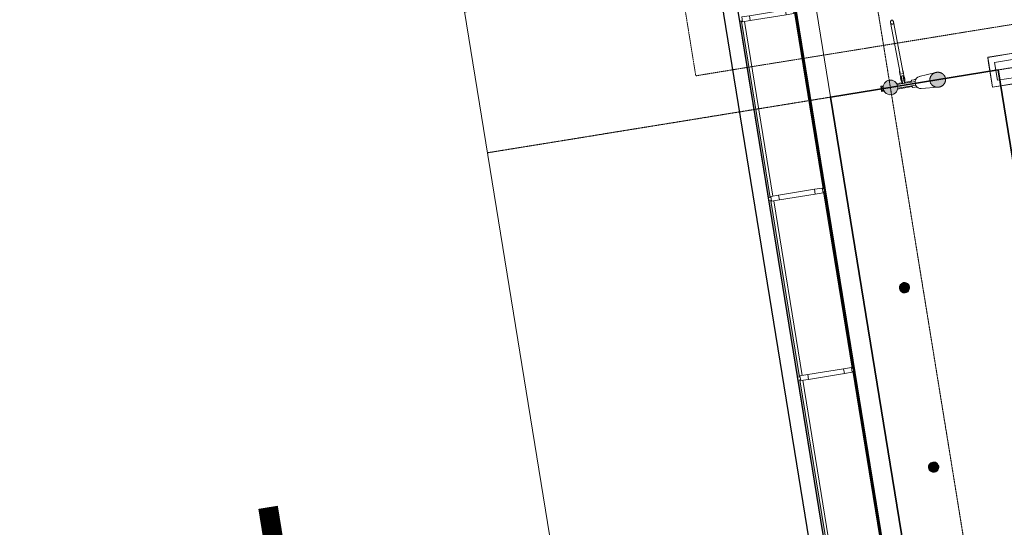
# Model space of a CAD drawing. Header units: millimetres. Extents: x 344773 to 395309, y 816588 to 874127.
# Tile 16 of 25: x 344773 to 361020, y 850245 to 858623. Entities that reach past the tile are written whole.
import ezdxf

# ---------------------------------------------------------------- set-up
doc = ezdxf.new("R2010")
doc.units = ezdxf.units.MM
doc.linetypes.add('_T3_Dash', pattern=[4.8, 3, -1.8])
doc.linetypes.add('System - Akser', pattern=[7.2, 4.8, -0.8, 0.8, -0.8])
for name, color, linetype, lineweight in [('0-1', 7, 'Continuous', 5), ('A-AREA-BNDY', 1, 'Continuous', 5), ('A-FLOR-1', 8, 'Continuous', 5), ('A-GLAZ-CURT-1', 10, 'Continuous', 9), ('A-GLAZ-CURT-2', 7, 'Continuous', 5), ('A852-TYNN', 7, 'Continuous', 5), ('I-FURN-1', 8, 'Continuous', 5), ('Q-SPCQ', 91, 'Continuous', 5), ('Q-SPCQ-1', 7, 'Continuous', 5), ('S-BEAM-1', 10, 'Continuous', 9), ('S-BEAM-2', 7, 'Continuous', 5), ('S-COLS-2', 10, 'Continuous', 9), ('S-COLS-3', 7, 'Continuous', 5), ('S-GRID-1', 1, 'System - Akser', 5)]:
    doc.layers.add(name, color=color, linetype=linetype, lineweight=lineweight)
for name, color, linetype in [('_grå hatch fotavtrykk', 7, 'Continuous'), ('A862-B-RLin', 1, 'Continuous'), ('A862-B-RLin-Etasje', 6, 'Continuous')]:
    doc.layers.add(name, color=color, linetype=linetype)
doc.layers.add('_printramme', color=7, linetype='_T3_Dash', lineweight=5, plot=False)
doc.layers.add('A862-N-RLin', color=7, linetype='Continuous', plot=False)
doc.styles.add('Arial_3.0', font='arial.ttf', dxfattribs={"width": 0.7, "height": 3})

# ---------------------------------------------------------------- blocks, each defined once
blk = doc.blocks.new('A233 - TP Glassfasade Ramme 3 - A233 - TP Glassfasade Ramme 3-23595938-ENBR-80052-AA1-TOF-200-0002_2D')
at = {"layer": 'S-BEAM-1'}
for p, q in [((40, 430), (-40, 430)), ((-40, 430), (-40, 300)), ((40, 300), (40, 430)), ((-40, 300), (40, 300)), ((40, -300), (-40, -300)), ((-40, -300), (-40, -430)), ((40, -430), (40, -300)), ((-40, -430), (40, -430))]:
    blk.add_line(p, q, dxfattribs=at)
at = {"layer": 'S-BEAM-2'}
for p, q in [((-40, 300), (-40, -300)), ((40, -300), (40, 300))]:
    blk.add_line(p, q, dxfattribs=at)
blk = doc.blocks.new('A233 - TP Glassfasade Ramme 1 - A233 - TP Glassfasade Ramme 1-6429322-ENBR-80052-AA1-TOF-200-0002_2D')
at = {"layer": 'S-BEAM-1'}
for p, q in [((40, 430), (-40, 430)), ((-40, 430), (-40, 300)), ((40, 300), (40, 430)), ((-40, 300), (40, 300)), ((40, -300), (-40, -300)), ((-40, -300), (-40, -430)), ((40, -430), (40, -300)), ((-40, -430), (40, -430))]:
    blk.add_line(p, q, dxfattribs=at)
at = {"layer": 'S-BEAM-2'}
for p, q in [((-40, -300), (-40, 300)), ((40, 300), (40, -300))]:
    blk.add_line(p, q, dxfattribs=at)
blk = doc.blocks.new('A233 - TP Glassfasade Rist og Horisonatalstål_alt02 - A233 - TP Rist i dobbel glassfasade-10356297-ENBR-80052-AA1-TOF-200-0002_2D')
at = {"layer": 'S-BEAM-2'}
blk.add_line((-1445, 247.5), (-1440, 247.5), dxfattribs=at)
blk = doc.blocks.new('System Panel - A200 - Glass - 30mm-23889626-ENBR-80052-AA1-TOF-200-0002_2D')
at = {"layer": 'A-GLAZ-CURT-2'}
blk.add_hatch(color=256, dxfattribs=at).paths.add_polyline_path([(-1475, -12), (-1475, -42), (1475, -42), (1475, -12), (-544, -12)], flags=0)
at = {"layer": 'A-GLAZ-CURT-1'}
for p, q in [((1475, -12), (-1475, -12)), ((-1475, -12), (-1475, -42)), ((-1475, -42), (1475, -42)), ((1475, -42), (1475, -12))]:
    blk.add_line(p, q, dxfattribs=at)
blk = doc.blocks.new('System Panel - A200 - Glass - 30mm-23889627-ENBR-80052-AA1-TOF-200-0002_2D')
at = {"layer": 'A-GLAZ-CURT-2'}
blk.add_hatch(color=256, dxfattribs=at).paths.add_polyline_path([(1475, -12.1), (-1475, -12.1), (-1475, -42.1), (1475, -42.1)], flags=0)
at = {"layer": 'A-GLAZ-CURT-1'}
for p, q in [((1475, -12.1), (-1475, -12.1)), ((-1475, -12.1), (-1475, -42.1)), ((-1475, -42.1), (1475, -42.1)), ((1475, -42.1), (1475, -12.1))]:
    blk.add_line(p, q, dxfattribs=at)
blk = doc.blocks.new('A276 -Avfall- detaljert - A - 276-Avfall - dtaljert-V123-ENBR-80052-AA1-TOF-200-0002_2D')
at = {"layer": 'I-FURN-1'}
for p, q in [((-250, 250), (-750, 250)), ((-750, 250), (-750, -250)), ((-750, 150), (-750, 250)), ((-750, 250), (-650, 250)), ((-748.5, 248.5), (-256, 248.5)), ((-650, 248.5), (-748.5, 248.5)), ((-748.5, -248.5), (-748.5, 244)), ((-748.5, 244), (-748.5, 150)), ((-650, 250), (-350, 250)), ((-350, 250), (-650, 250)), ((-650, 250), (-350, 250)), ((-650, 248.5), (-650, 250)), ((-650, 250), (-650, 248.5)), ((-350, 248.5), (-650, 248.5)), ((-650, 248.5), (-350, 248.5)), ((-350, 248.5), (-650, 248.5)), ((-350, 250), (-250, 250)), ((-350, 250), (-350, 248.5)), ((-350, 248.5), (-350, 250)), ((-256, 248.5), (-350, 248.5)), ((-251.5, 244), (-251.5, -248.5)), ((-251.5, -248.5), (-251.5, 244)), ((-250, -250), (-250, 250)), ((-250, 250), (-250, -250)), ((250, 250), (-250, 250)), ((-250, 250), (-250, -250)), ((-250, -250), (-250, 250)), ((-250, 250), (-150, 250)), ((-248.5, 248.5), (244, 248.5)), ((-150, 248.5), (-248.5, 248.5)), ((-248.5, -248.5), (-248.5, 244)), ((-248.5, 244), (-248.5, -248.5)), ((-150, 250), (150, 250)), ((150, 250), (-150, 250)), ((-150, 250), (150, 250)), ((-150, 248.5), (-150, 250)), ((-150, 250), (-150, 248.5)), ((150, 248.5), (-150, 248.5)), ((-150, 248.5), (150, 248.5)), ((150, 248.5), (-150, 248.5)), ((150, 250), (250, 250)), ((150, 250), (150, 248.5)), ((150, 248.5), (150, 250)), ((244, 248.5), (150, 248.5)), ((248.5, 244), (248.5, -248.5)), ((248.5, -248.5), (248.5, 244)), ((250, 250), (250, -250)), ((750, 250), (250, 250)), ((250, 250), (350, 250)), ((250, -250), (250, 250)), ((250, -250), (250, 250)), ((250, 250), (250, -250)), ((251.5, -248.5), (251.5, 244)), ((251.5, 244), (251.5, -248.5)), ((256, 248.5), (748.5, 248.5)), ((350, 248.5), (256, 248.5)), ((350, 250), (650, 250)), ((650, 250), (350, 250)), ((350, 250), (650, 250)), ((350, 248.5), (350, 250)), ((350, 250), (350, 248.5)), ((650, 248.5), (350, 248.5)), ((350, 248.5), (650, 248.5)), ((650, 248.5), (350, 248.5)), ((650, 250), (750, 250)), ((650, 250), (650, 248.5)), ((650, 248.5), (650, 250)), ((748.5, 248.5), (650, 248.5)), ((748.5, 244), (748.5, -248.5)), ((748.5, 150), (748.5, 244)), ((750, -250), (750, 250)), ((750, 250), (750, 150)), ((-750, -150), (-750, 150)), ((-750, 150), (-750, -150)), ((-750, -150), (-750, 150)), ((-750, 150), (-748.5, 150)), ((-748.5, 150), (-750, 150)), ((-748.5, 150), (-748.5, -150)), ((-748.5, -150), (-748.5, 150)), ((-748.5, 150), (-748.5, -150)), ((-650, 150), (-350, 150)), ((-650, -150), (-650, 150)), ((-350, 150), (-650, 150)), ((-650, 150), (-650, -150)), ((-350, 150), (-350, -150)), ((-350, -150), (-350, 150)), ((-150, 150), (150, 150)), ((-150, -150), (-150, 150)), ((150, 150), (-150, 150)), ((-150, 150), (-150, -150)), ((150, 150), (150, -150)), ((150, -150), (150, 150)), ((350, 150), (650, 150)), ((350, -150), (350, 150)), ((650, 150), (350, 150)), ((350, 150), (350, -150)), ((650, 150), (650, -150)), ((650, -150), (650, 150)), ((748.5, -150), (748.5, 150)), ((748.5, 150), (748.5, -150)), ((748.5, -150), (748.5, 150)), ((748.5, 150), (750, 150)), ((750, 150), (748.5, 150)), ((750, 150), (750, -150)), ((750, -150), (750, 150)), ((750, 150), (750, -150)), ((-750, -250), (-750, -150)), ((-748.5, -150), (-750, -150)), ((-750, -150), (-748.5, -150)), ((-748.5, -150), (-748.5, -248.5)), ((-350, -150), (-650, -150)), ((-650, -150), (-350, -150)), ((150, -150), (-150, -150)), ((-150, -150), (150, -150)), ((650, -150), (350, -150)), ((350, -150), (650, -150)), ((748.5, -248.5), (748.5, -150)), ((750, -150), (748.5, -150)), ((748.5, -150), (750, -150)), ((750, -150), (750, -250)), ((-750, -250), (-748.5, -248.5)), ((-748.5, -248.5), (-750, -250)), ((-750, -250), (-250, -250)), ((-650, -250), (-750, -250)), ((-750, -250), (-650, -250)), ((-650, -250), (-750, -250)), ((-256, -248.5), (-748.5, -248.5)), ((-748.5, -248.5), (-650, -248.5)), ((-650, -248.5), (-748.5, -248.5)), ((-748.5, -248.5), (-650, -248.5)), ((-650, -248.5), (-350, -248.5)), ((-350, -248.5), (-650, -248.5)), ((-650, -248.5), (-350, -248.5)), ((-350, -248.5), (-650, -248.5)), ((-650, -248.5), (-350, -248.5)), ((-650, -250), (-650, -248.5)), ((-650, -248.5), (-650, -250)), ((-350, -250), (-650, -250)), ((-650, -250), (-350, -250)), ((-350, -250), (-650, -250)), ((-650, -250), (-350, -250)), ((-350, -250), (-650, -250)), ((-350, -248.5), (-256, -248.5)), ((-256, -248.5), (-350, -248.5)), ((-350, -248.5), (-256, -248.5)), ((-350, -248.5), (-350, -250)), ((-350, -250), (-350, -248.5)), ((-250, -250), (-350, -250)), ((-350, -250), (-250, -250)), ((-250, -250), (-350, -250)), ((-251.5, -248.5), (-251.5, -247)), ((-251.5, -247), (-251.5, -248.5)), ((-251.5, -247), (-250, -247)), ((-250, -247), (-251.5, -247)), ((-250, -250), (-250, -247)), ((-250, -247), (-250, -250)), ((-250, -250), (-250, -247)), ((-250, -247), (-250, -250)), ((-250, -247), (-248.5, -247)), ((-248.5, -247), (-250, -247)), ((-250, -250), (250, -250)), ((-150, -250), (-250, -250)), ((-250, -250), (-150, -250)), ((-150, -250), (-250, -250)), ((-248.5, -248.5), (-248.5, -247)), ((-248.5, -247), (-248.5, -248.5)), ((244, -248.5), (-248.5, -248.5)), ((-248.5, -248.5), (-150, -248.5)), ((-150, -248.5), (-248.5, -248.5)), ((-248.5, -248.5), (-150, -248.5)), ((-150, -248.5), (150, -248.5)), ((150, -248.5), (-150, -248.5)), ((-150, -248.5), (150, -248.5)), ((150, -248.5), (-150, -248.5)), ((-150, -248.5), (150, -248.5)), ((-150, -250), (-150, -248.5)), ((-150, -248.5), (-150, -250)), ((150, -250), (-150, -250)), ((-150, -250), (150, -250)), ((150, -250), (-150, -250)), ((-150, -250), (150, -250)), ((150, -250), (-150, -250)), ((150, -248.5), (244, -248.5)), ((244, -248.5), (150, -248.5)), ((150, -248.5), (244, -248.5)), ((150, -248.5), (150, -250)), ((150, -250), (150, -248.5)), ((250, -250), (150, -250)), ((150, -250), (250, -250)), ((250, -250), (150, -250)), ((248.5, -248.5), (248.5, -247)), ((248.5, -247), (248.5, -248.5)), ((248.5, -247), (250, -247)), ((250, -247), (248.5, -247)), ((250, -250), (250, -247)), ((250, -247), (250, -250)), ((250, -247), (251.5, -247)), ((251.5, -247), (250, -247)), ((250, -250), (250, -247)), ((250, -247), (250, -250)), ((250, -250), (750, -250)), ((350, -250), (250, -250)), ((250, -250), (350, -250)), ((350, -250), (250, -250)), ((251.5, -248.5), (251.5, -247)), ((251.5, -247), (251.5, -248.5)), ((748.5, -248.5), (256, -248.5)), ((256, -248.5), (350, -248.5)), ((350, -248.5), (256, -248.5)), ((256, -248.5), (350, -248.5)), ((350, -248.5), (650, -248.5)), ((650, -248.5), (350, -248.5)), ((350, -248.5), (650, -248.5)), ((650, -248.5), (350, -248.5)), ((350, -248.5), (650, -248.5)), ((350, -250), (350, -248.5)), ((350, -248.5), (350, -250)), ((650, -250), (350, -250)), ((350, -250), (650, -250)), ((650, -250), (350, -250)), ((350, -250), (650, -250)), ((650, -250), (350, -250)), ((650, -248.5), (748.5, -248.5)), ((748.5, -248.5), (650, -248.5)), ((650, -248.5), (748.5, -248.5)), ((650, -248.5), (650, -250)), ((650, -250), (650, -248.5)), ((750, -250), (650, -250)), ((650, -250), (750, -250)), ((750, -250), (650, -250)), ((748.5, -248.5), (750, -250)), ((750, -250), (748.5, -248.5))]:
    blk.add_line(p, q, dxfattribs=at)
blk = doc.blocks.new('System Panel - A200 - Glass - 30mm-23890354-ENBR-80052-AA1-TOF-200-0002_2D')
at = {"layer": 'A-GLAZ-CURT-2'}
blk.add_hatch(color=256, dxfattribs=at).paths.add_polyline_path([(-1475, 42), (-1475, 12), (1475, 12), (1475, 42), (-544, 42)], flags=0)
at = {"layer": 'A-GLAZ-CURT-1'}
for p, q in [((1475, 42), (-1475, 42)), ((-1475, 42), (-1475, 12)), ((-1475, 12), (1475, 12)), ((1475, 12), (1475, 42))]:
    blk.add_line(p, q, dxfattribs=at)
blk = doc.blocks.new('System Panel - A200 - Glass - 30mm-23890355-ENBR-80052-AA1-TOF-200-0002_2D')
at = {"layer": 'A-GLAZ-CURT-2'}
blk.add_hatch(color=256, dxfattribs=at).paths.add_polyline_path([(1475, 42.1), (-1475, 42.1), (-1475, 12.1), (1475, 12.1)], flags=0)
at = {"layer": 'A-GLAZ-CURT-1'}
for p, q in [((1475, 42.1), (-1475, 42.1)), ((-1475, 42.1), (-1475, 12.1)), ((-1475, 12.1), (1475, 12.1)), ((1475, 12.1), (1475, 42.1))]:
    blk.add_line(p, q, dxfattribs=at)
blk = doc.blocks.new('220-kryssavstivning Pir-vest - 220-kryssavstivning Pir-vest-23904081-ENBR-80052-AA1-TOF-200-0002_2D')
at = {"layer": 'S-BEAM-1', "flags": 128}
for points in [[(-7908, 66400), (-7909, 66405), (-7911, 66410), (-7915, 66415), (-7919, 66418), (-7925, 66422), (-7931, 66424), (-7938, 66425), (-7945, 66425), (-7952, 66424), (-7959, 66422), (-7965, 66418), (-7969, 66415), (-7973, 66410), (-7975, 66405), (-7976, 66400)], [(-7976, 66400), (-7976, 66395), (-7974, 66390), (-7970, 66385), (-7965, 66381), (-7960, 66378), (-7953, 66376), (-7946, 66375), (-7939, 66375), (-7932, 66376), (-7926, 66378), (-7920, 66381), (-7915, 66385), (-7912, 66390), (-7909, 66395), (-7908, 66400)], [(-1024, 66400), (-1025, 66405), (-1027, 66410), (-1031, 66415), (-1035, 66418), (-1041, 66422), (-1048, 66424), (-1055, 66425), (-1062, 66425), (-1069, 66424), (-1075, 66422), (-1081, 66418), (-1085, 66415), (-1089, 66410), (-1091, 66405), (-1092, 66400)], [(-1092, 66400), (-1091, 66395), (-1088, 66390), (-1085, 66385), (-1080, 66381), (-1074, 66378), (-1068, 66376), (-1061, 66375), (-1054, 66375), (-1047, 66376), (-1040, 66378), (-1035, 66381), (-1030, 66385), (-1026, 66390), (-1024, 66395), (-1024, 66400)]]:
    blk.add_lwpolyline(points, dxfattribs=at)
at = {"layer": 'S-BEAM-2'}
for p, q in [((0, 66739), (0, 66774)), ((-8967, 66389), (-8924, 66390)), ((-8923, 66360), (-8967, 66359)), ((-8943, 66405), (-8942, 66390)), ((-8942, 66360), (-8941, 66345)), ((-8934, 66405), (-8920, 66405)), ((-8919, 66345), (-8932, 66345)), ((-8924, 66390), (-8857, 66392)), ((-8856, 66362), (-8923, 66360)), ((-8920, 66405), (-8845, 66407)), ((-8844, 66347), (-8919, 66345)), ((-8904, 66409), (-8870, 66410)), ((-8902, 66409), (-8904, 66409)), ((-8868, 66345), (-8903, 66344)), ((-8903, 66344), (-8900, 66344)), ((-8870, 66410), (-8872, 66409)), ((-8870, 66344), (-8868, 66345)), ((-8845, 66392), (-8855, 66392)), ((-8854, 66362), (-8844, 66362)), ((-8845, 66407), (-8808, 66408)), ((-8844, 66347), (-8845, 66407)), ((-8845, 66407), (-8845, 66392)), ((-8844, 66362), (-8844, 66347)), ((-8806, 66348), (-8844, 66347)), ((-8808, 66408), (-8762, 66409)), ((-8808, 66408), (-8806, 66348)), ((-8761, 66349), (-8806, 66348)), ((-7943, 66425), (-8796, 66403)), ((-8795, 66353), (-7942, 66375)), ((-8761, 66355), (-8761, 66349)), ((-1058, 66375), (-205, 66353)), ((-204, 66403), (-1057, 66425)), ((-239, 66349), (-239, 66355)), ((-194, 66348), (-239, 66349)), ((-238, 66409), (-192, 66408)), ((-194, 66348), (-192, 66408)), ((-156, 66347), (-194, 66348)), ((-192, 66408), (-155, 66407)), ((-155, 66407), (-156, 66347)), ((-156, 66362), (-146, 66362)), ((-156, 66347), (-156, 66362)), ((-81, 66345), (-156, 66347)), ((-155, 66407), (-80, 66405)), ((-155, 66392), (-155, 66407)), ((-145, 66392), (-155, 66392)), ((-77, 66360), (-144, 66362)), ((-143, 66392), (-76, 66390)), ((-132, 66345), (-130, 66344)), ((-97, 66344), (-132, 66345)), ((-130, 66410), (-96, 66409)), ((-128, 66409), (-130, 66410)), ((-100, 66344), (-97, 66344)), ((-96, 66409), (-98, 66409)), ((-68, 66345), (-81, 66345)), ((-80, 66405), (-66, 66405)), ((-30, 66359), (-77, 66360)), ((-76, 66390), (-30, 66389)), ((-59, 66345), (-58, 66360)), ((-58, 66390), (-57, 66405))]:
    blk.add_line(p, q, dxfattribs=at)
blk = doc.blocks.new('258 - gulvboks EL - A258 - gulvboks EL-31310932-ENBR-80052-AA1-TOF-200-0002_2D')
at = {"layer": 'Q-SPCQ'}
blk.add_hatch(color=256, dxfattribs=at).paths.add_polyline_path([(-22, -82), (22, -82), (43, -74), (74, -43), (85, 0), (82, 22), (60, 60), (22, 82), (-22, 82), (-60, 60), (-82, 22), (-82, -22), (-60, -60), (-43, -74)], flags=0)
at = {"layer": 'Q-SPCQ-1'}
for start, end in [(360, 180), (180, 360)]:
    blk.add_arc((0, 0), 85, start, end, dxfattribs=at)
blk = doc.blocks.new('A222 V-Søyle_Pir - A222 V-Søyle_Pir-V224-ENBR-80052-AA1-TOF-200-0002_2D')
at = {"layer": 'S-COLS-3'}
for points in [[(0, 126292), (33, 126297), (61, 126308), (86, 126327), (105, 126353), (117, 126382), (121, 126413), (117, 126445), (93, 126489), (86, 126499), (61, 126518), (31, 126530), (0, 126534), (-31, 126530), (-61, 126518), (-93, 126489), (-105, 126474), (-117, 126445), (-121, 126413), (-117, 126382), (-105, 126353), (-86, 126327), (-61, 126308), (-31, 126296)], [(0, 125492), (33, 125497), (57, 125507), (82, 125525), (102, 125548), (116, 125576), (123, 125607), (123, 125638), (116, 125668), (102, 125696), (82, 125719), (57, 125737), (30, 125748), (0, 125752), (-30, 125748), (-57, 125737), (-82, 125719), (-102, 125696), (-116, 125668), (-123, 125638), (-123, 125607), (-116, 125576), (-102, 125548), (-82, 125525), (-57, 125507), (-30, 125496)]]:
    blk.add_hatch(color=256, dxfattribs=at).paths.add_polyline_path(points, flags=0)
at = {"layer": 'S-COLS-2'}
for start, end in [(90, 270), (270, 90)]:
    blk.add_arc((0, 126413), 121, start, end, dxfattribs=at)
for points in [[(0, 125752), (-5, 125752), (-15, 125751), (-30, 125749), (-42, 125745), (-51, 125741), (-57, 125737), (-64, 125733), (-70, 125729), (-76, 125724), (-82, 125720), (-87, 125714), (-93, 125708), (-97, 125702), (-102, 125696), (-106, 125689), (-109, 125683), (-113, 125676), (-116, 125668), (-118, 125661), (-120, 125653), (-122, 125646), (-123, 125638), (-123, 125630), (-124, 125622), (-123, 125614), (-123, 125607), (-122, 125599), (-120, 125591), (-118, 125583), (-115, 125575), (-112, 125567), (-108, 125558), (-103, 125550), (-97, 125542), (-91, 125534), (-85, 125527), (-78, 125521), (-70, 125515), (-62, 125510), (-54, 125505), (-46, 125501), (-34, 125497), (-19, 125493), (-6, 125492), (0, 125492)], [(0, 125492), (5, 125492), (15, 125493), (30, 125496), (42, 125500), (51, 125504), (57, 125507), (64, 125511), (70, 125515), (76, 125520), (82, 125525), (87, 125530), (93, 125536), (97, 125542), (102, 125548), (106, 125555), (109, 125562), (113, 125569), (116, 125576), (118, 125583), (120, 125591), (122, 125599), (123, 125607), (123, 125614), (124, 125622), (123, 125630), (123, 125638), (122, 125646), (120, 125653), (118, 125661), (115, 125669), (112, 125677), (108, 125686), (103, 125694), (97, 125702), (91, 125710), (85, 125717), (78, 125723), (70, 125729), (62, 125735), (54, 125739), (46, 125743), (34, 125747), (19, 125751), (6, 125752), (0, 125752)]]:
    blk.add_open_spline(points, degree=3, knots=[0, 0, 0, 0, 0.038462, 0.076923, 0.115385, 0.134615, 0.153846, 0.173077, 0.192308, 0.211538, 0.230769, 0.25, 0.269231, 0.288462, 0.307692, 0.326923, 0.346154, 0.365385, 0.384615, 0.403846, 0.423077, 0.442308, 0.461538, 0.480769, 0.5, 0.519231, 0.538462, 0.557692, 0.576923, 0.596154, 0.615385, 0.639423, 0.663462, 0.6875, 0.711538, 0.735577, 0.759615, 0.783654, 0.807692, 0.831731, 0.855769, 0.879808, 0.903846, 0.951923, 1, 1, 1, 1], dxfattribs=at)
at = {"layer": 'S-COLS-3'}
for p, q in [((-30, 126536), (-30, 126553)), ((-30, 126553), (30, 126553)), ((30, 126553), (30, 126536)), ((-30, 126024), (-30, 126296)), ((30, 126296), (30, 126024)), ((-100, 125913), (-123, 125634)), ((-65, 125998), (-65, 125999)), ((-65, 125998), (-65, 125999)), ((-65, 125980), (-65, 125998)), ((-65, 125980), (-65, 125998)), ((-60, 126048), (-30, 126068)), ((-30, 126065), (-60, 126045)), ((-60, 126045), (-60, 126048)), ((-60, 125980), (-60, 126045)), ((-30, 126024), (-30, 125997)), ((30, 126068), (60, 126048)), ((60, 126045), (30, 126065)), ((30, 125997), (30, 126024)), ((33, 125995), (30, 125997)), ((60, 126048), (60, 126045)), ((60, 126045), (60, 125980)), ((65, 125999), (65, 125998)), ((65, 125999), (65, 125998)), ((65, 125998), (65, 125980)), ((65, 125998), (65, 125980)), ((123, 125634), (100, 125913))]:
    blk.add_line(p, q, dxfattribs=at)
for start_param, end_param in [(1.919862, 3.061966), (1.570796, 1.91783), (1.232173, 1.570796), (0.079627, 1.22173)]:
    blk.add_ellipse((0, 125905), major_axis=(100, 0), ratio=0.951057, start_param=start_param, end_param=end_param, dxfattribs=at)

msp = doc.modelspace()

# ---------------------------------------------------------------- linework, layer by layer
at = {"layer": '_grå hatch fotavtrykk'}
msp.add_lwpolyline([(358639.5, 818562.4), (360864, 818922.2), (360868.1, 818897.1), (361771, 819043.7), (361790.4, 818924.5), (363062.1, 819130.9), (356490.3, 859614.3), (355184.5, 859402.3), (355203.1, 859287.8), (354324.3, 859145.7), (354329.2, 859115.6), (352114.2, 858759.2)], dxfattribs=at)
at = {"layer": '_printramme'}
msp.add_lwpolyline([(376672, 872519.8), (378484, 861357.8), (355929.1, 857696.4), (354117.1, 868858.4)], dxfattribs=at)
at = {"layer": 'A-AREA-BNDY', "flags": 128}
for points in [[(363800.6, 840025.7), (366684.9, 822258.5), (363921, 821809.9), (361036.8, 839577.1), (358152.6, 857344.5), (360916.4, 857793.2)], [(363800.6, 840025.7), (366684.9, 822258.5), (363921, 821809.9), (361036.8, 839577.1), (358152.6, 857344.5), (360916.4, 857793.2)], [(363800.6, 840025.7), (360916.4, 857793.2), (358152.6, 857344.5), (361036.8, 839577.1)]]:
    msp.add_lwpolyline(points, close=True, dxfattribs=at)
at = {"layer": 'A-FLOR-1'}
for p, q in [((364328.2, 819301.7), (357747.4, 859840.5)), ((356734.7, 858594.4), (357202.5, 855712.2)), ((358979.8, 857524.6), (359022.4, 857531.5)), ((358994.3, 857435.7), (358979.8, 857524.6)), ((359242.5, 857567.2), (359340.3, 857583.1)), ((359500.4, 857517.9), (359256.9, 857478.4)), ((359369.9, 857587.9), (359486, 857606.7)), ((359036.8, 857442.6), (358994.3, 857435.7)), ((357215.4, 855633.2), (357683.3, 852750.9)), ((357696.1, 852672), (358164, 849789.7))]:
    msp.add_line(p, q, dxfattribs=at)
at = {"layer": 'A852-TYNN'}
msp.add_lwpolyline([(350568.3, 868282.3), (358960, 816588.4), (394963.5, 822433), (386571.9, 874126.9)], close=True, dxfattribs=at)
at = {"layer": 'A862-B-RLin', "flags": 128}
for points in [[(362530.7, 859628.2), (359194.4, 859086.6), (359077.1, 859809.7), (359068.4, 859815.9), (357441.8, 859551.8), (360693.4, 839521.4)], [(361036.8, 839577.2), (358152.6, 857344.3), (360916.4, 857793), (363800.6, 840025.8)]]:
    msp.add_lwpolyline(points, dxfattribs=at)
msp.add_lwpolyline([(363800.6, 840025.7), (363800.6, 840025.8), (363800.6, 840025.8), (360916.4, 857793), (358152.6, 857344.3), (361036.8, 839577.2), (361036.8, 839577.1), (361036.8, 839577.1)], close=True, dxfattribs=at)
at = {"layer": 'A862-B-RLin-Etasje', "flags": 128}
msp.add_lwpolyline([(352115.2, 858753.2), (355242, 859260.2), (355218.8, 859403.3), (355218.5, 859407.9), (356245.8, 859574.6), (356246.8, 859568.9), (362816.5, 819098.6), (362817.7, 819091.2), (361790.4, 818924.5), (361766.3, 819072.7), (361564.7, 819040), (358639.1, 818565.1)], dxfattribs=at)
at = {"layer": 'A862-N-RLin', "flags": 128}
for points in [[(355899.3, 869147.7), (356748.1, 863918.6), (357175.3, 863988.9), (358359.8, 864181.2), (358118.4, 865668.2), (360724.2, 866091.3), (362493.1, 866371.2), (363208.3, 861769.5), (362710.3, 861689.1), (362216.2, 861612.3), (362539.3, 859622), (359188.2, 859078), (359069.6, 859808.5), (357885.1, 859616.2), (357457.8, 859546.8), (360708.2, 839523.8)], [(361036.8, 839577.2), (358152.6, 857344.3), (360916.4, 857793), (363800.6, 840025.8)]]:
    msp.add_lwpolyline(points, dxfattribs=at)
msp.add_lwpolyline([(363800.6, 840025.7), (363800.6, 840025.8), (363800.6, 840025.8), (360916.4, 857793), (358152.6, 857344.3), (361036.8, 839577.2), (361036.8, 839577.1), (361036.8, 839577.1)], close=True, dxfattribs=at)
at = {"layer": 'S-GRID-1'}
for p, q in [((365606.6, 817667.4), (357214.9, 869361.2)), ((352493, 856426), (388496.5, 862270.5))]:
    msp.add_line(p, q, dxfattribs=at)

# ---------------------------------------------------------------- block references
at = {"layer": '0-1'}
for name, p, rotation in [('220-kryssavstivning Pir-vest - 220-kryssavstivning Pir-vest-23904081-ENBR-80052-AA1-TOF-200-0002_2D', (423436.9, 877060.4), 99.22061253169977), ('A233 - TP Glassfasade Ramme 3 - A233 - TP Glassfasade Ramme 3-23595938-ENBR-80052-AA1-TOF-200-0002_2D', (357117.5, 858697.1), 99.22061253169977), ('System Panel - A200 - Glass - 30mm-23890354-ENBR-80052-AA1-TOF-200-0002_2D', (357782.4, 857284.4), 279.2206125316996), ('System Panel - A200 - Glass - 30mm-23889626-ENBR-80052-AA1-TOF-200-0002_2D', (356933.5, 857146.6), 279.2206125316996), ('A276 -Avfall- detaljert - A - 276-Avfall - dtaljert-V123-ENBR-80052-AA1-TOF-200-0002_2D', (361525.7, 857875), 9.22061253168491), ('A222 V-Søyle_Pir - A222 V-Søyle_Pir-V224-ENBR-80052-AA1-TOF-200-0002_2D', (483919.4, 877760.9), 99.22061253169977), ('A233 - TP Glassfasade Ramme 1 - A233 - TP Glassfasade Ramme 1-6429322-ENBR-80052-AA1-TOF-200-0002_2D', (357598.2, 855735.9), 99.22061253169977), ('System Panel - A200 - Glass - 30mm-23890355-ENBR-80052-AA1-TOF-200-0002_2D', (358263.1, 854323.2), 279.2206125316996), ('System Panel - A200 - Glass - 30mm-23889627-ENBR-80052-AA1-TOF-200-0002_2D', (357414.2, 854185.4), 279.2206125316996), ('258 - gulvboks EL - A258 - gulvboks EL-31310932-ENBR-80052-AA1-TOF-200-0002_2D', (359372.3, 854199.2), 99.22061253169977), ('A233 - TP Glassfasade Ramme 1 - A233 - TP Glassfasade Ramme 1-6429322-ENBR-80052-AA1-TOF-200-0002_2D', (358078.9, 852774.6), 99.22061253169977), ('A233 - TP Glassfasade Rist og Horisonatalstål_alt02 - A233 - TP Rist i dobbel glassfasade-10356297-ENBR-80052-AA1-TOF-200-0002_2D', (358349, 851297.8), 279.2206125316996), ('System Panel - A200 - Glass - 30mm-23890355-ENBR-80052-AA1-TOF-200-0002_2D', (358743.8, 851361.9), 279.2206125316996), ('System Panel - A200 - Glass - 30mm-23889627-ENBR-80052-AA1-TOF-200-0002_2D', (357894.9, 851224.1), 279.2206125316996), ('258 - gulvboks EL - A258 - gulvboks EL-31310932-ENBR-80052-AA1-TOF-200-0002_2D', (359853, 851238), 99.22061253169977)]:
    msp.add_blockref(name, p, dxfattribs=dict(at, rotation=rotation))

# ---------------------------------------------------------------- texts
at = {"layer": 'A852-TYNN', "insert": (349758.9, 827403.1), "char_height": 3000, "attachment_point": 1, "rotation": 99.22061, "style": 'Arial_3.0'}
msp.add_mtext('BR003-350-201.1', dxfattribs=at)

doc.saveas('drawing.dxf')
